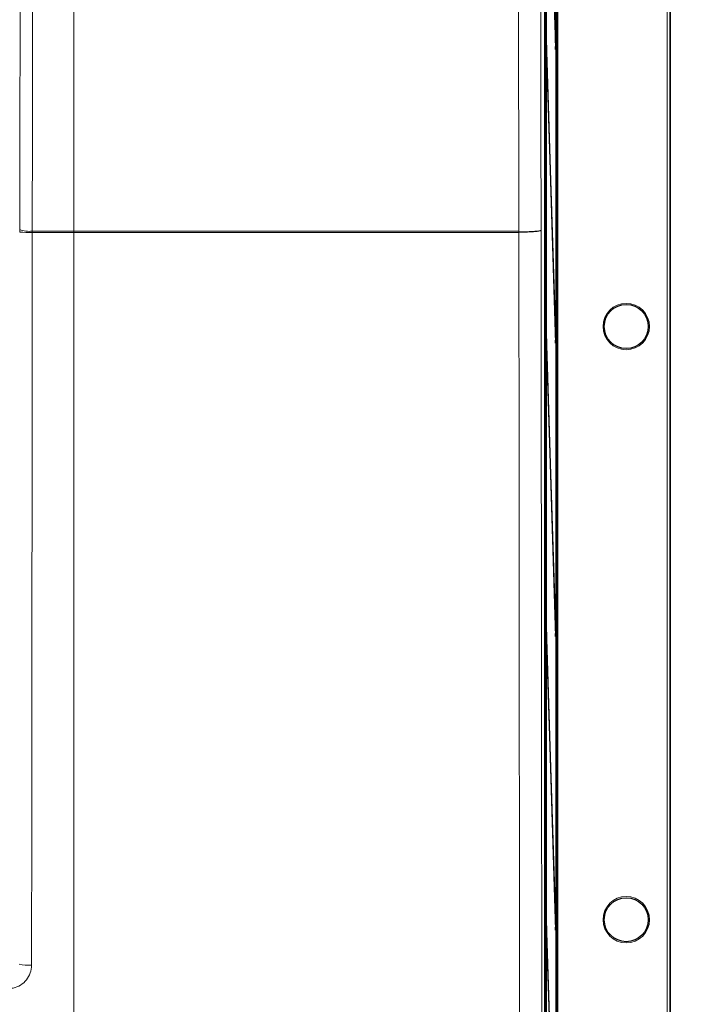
# Model space of a CAD drawing. Header units: millimetres. Extents: x 5 to 418, y 2 to 292.
# Tile 16 of 54: x 95 to 133, y 146 to 202. Entities that reach past the tile are written whole.
import ezdxf

# ---------------------------------------------------------------- set-up
doc = ezdxf.new("R2010")
doc.units = ezdxf.units.MM
doc.layers.add('SLD-0', color=7, linetype='Continuous')
doc.styles.add('SLDTEXTSTYLE0', font='TXT', dxfattribs={"width": 0.605})
doc.dimstyles.new('SLDDIMSTYLE0', dxfattribs={"dimtxt": 3.5, "dimasz": 3.302, "dimexe": 0, "dimexo": 0.0625, "dimgap": 0.875, "dimtad": 1, "dimlfac": 3, "dimrnd": 1e-09, "dimzin": 12, "dimdsep": 46, "dimtxsty": 'SLDTEXTSTYLE0', "dimsah": 1, "dimcen": 0.09, "dimadec": 0, "dimazin": 3, "dimtfac": 1, "dimtofl": 0, "dimtmove": 0, "dimatfit": 3, "dimfxl": 1, "dimfrac": 2, "dimtolj": 1, "dimtzin": 12, "dimarcsym": 0})

# ---------------------------------------------------------------- blocks, each defined once
blk = doc.blocks.new('_D_8')
at = {"layer": 'SLD-0', "color": 7}
for p, q in [((129.791, 253.958), (145.087, 253.958)), ((144.087, 253.958), (144.087, 80.625)), ((129.791, 80.625), (145.087, 80.625))]:
    blk.add_line(p, q, dxfattribs=at)
for points in [[(144.087, 253.958), (143.579, 250.656), (144.595, 250.656)], [(144.087, 80.625), (144.595, 83.927), (143.579, 83.927)]]:
    blk.add_solid(points, dxfattribs=at)
at = {"layer": 'SLD-0', "color": 7, "insert": (139.575, 163.281), "char_height": 3.5, "attachment_point": 1, "rotation": 90, "style": 'SLDTEXTSTYLE0'}
blk.add_mtext('520', dxfattribs=at)

msp = doc.modelspace()

# ---------------------------------------------------------------- linework, layer by layer
at = {"color": 7, "linetype": 'Continuous', "lineweight": 18}
for p, q in [((131.2709, 82.2914), (131.2709, 252.2914)), ((131.4375, 252.2914), (131.4375, 82.2914)), ((124.3425, 240.4569), (124.3425, 113.6957)), ((125.0772, 238.8798), (125.0772, 113.703)), ((97.6246, 213.1483), (97.6246, 189.5391)), ((94.5479, 189.6274), (94.5477, 189.4847)), ((95.2561, 189.4678), (95.256, 189.5391)), ((97.6246, 189.4678), (97.6242, 189.4678)), ((97.6246, 189.5391), (97.625, 189.5391)), ((97.6246, 189.4678), (97.6246, 89.7973)), ((122.8688, 189.4678), (122.8693, 189.5035)), ((122.8693, 189.5035), (122.8693, 189.5391))]:
    msp.add_line(p, q, dxfattribs=at)
at = {"color": 7, "linetype": 'Continuous', "lineweight": 25}
for p, q in [((131.4579, 82.2914), (131.4579, 252.2914)), ((124.3342, 113.4036), (124.3342, 244.8178)), ((125.0478, 89.7774), (125.0478, 245.2905)), ((124.4091, 238.9247), (124.4091, 114.0581)), ((124.417, 114.0581), (124.417, 238.9247)), ((124.9735, 238.9247), (124.9735, 93.2914)), ((124.9813, 93.2914), (124.9813, 238.9247)), ((124.4367, 216.3946), (124.9499, 199.8576)), ((124.9537, 200.2329), (124.4406, 216.7699)), ((124.4406, 200.1032), (124.4367, 199.7279)), ((124.9537, 183.5663), (124.4406, 200.1032)), ((124.9537, 200.2329), (124.9387, 200.2168)), ((124.9499, 199.8576), (124.9537, 200.2329)), ((124.4367, 199.7279), (124.9499, 183.191)), ((124.4406, 183.4366), (124.4367, 183.0613)), ((124.9537, 166.8996), (124.4406, 183.4366)), ((124.9537, 183.5663), (124.9387, 183.5501)), ((124.9499, 183.191), (124.9537, 183.5663)), ((124.4367, 183.0613), (124.9499, 166.5243)), ((124.4406, 166.7699), (124.4367, 166.3946)), ((124.9537, 150.2329), (124.4406, 166.7699)), ((124.9537, 166.8996), (124.9387, 166.8834)), ((124.9499, 166.5243), (124.9537, 166.8996)), ((124.4367, 166.3946), (124.9499, 149.8576)), ((124.4406, 150.1032), (124.4367, 149.7279)), ((124.9537, 133.5663), (124.4406, 150.1032)), ((124.9537, 150.2329), (124.9387, 150.2168)), ((124.9499, 149.8576), (124.9537, 150.2329)), ((124.4367, 149.7279), (124.9499, 133.191))]:
    msp.add_line(p, q, dxfattribs=at)
at = {"color": 7, "linetype": 'Continuous', "lineweight": 18, "flags": 128}
for points in [[(94.5479, 189.6274), (94.5611, 195.3229), (94.5751, 201.3107), (94.5961, 210.2925), (94.6029, 213.2146)], [(95.3111, 213.1483), (95.3081, 211.8267), (95.2957, 206.5404), (95.2758, 198.0398), (95.2693, 195.2346), (95.256, 189.5391)], [(122.8693, 189.5391), (122.8639, 191.8164), (122.8422, 201.0675), (122.8279, 207.1189), (122.8152, 212.5024), (122.8143, 212.9104)], [(124.0753, 212.7279), (124.0755, 212.6566), (124.1019, 201.5018), (124.1162, 195.4843), (124.1302, 189.5957)]]:
    msp.add_lwpolyline(points, dxfattribs=at)
at = {"color": 7, "linetype": 'Continuous', "lineweight": 18}
for centre in [(128.9579, 184.1247), (128.9579, 150.4581)]:
    msp.add_circle(centre, 1.3167, dxfattribs=at)
at = {"color": 7, "linetype": 'Continuous', "lineweight": 25}
for centre in [(128.9579, 184.1247), (128.9579, 150.4581)]:
    msp.add_circle(centre, 1.25, dxfattribs=at)
at = {"color": 7, "linetype": 'Continuous', "lineweight": 18}
for centre, radius, start, end in [((95.0786, 196.8852), 7.4195, 265.89647, 271.371), ((95.0811, 191.0209), 1.492, 249.06116, 276.73185), ((107.0519, 189.4513), 9.4277, 179.46638, 179.89978), ((107.052, 189.451), 9.4274, 179.46447, 179.89788), ((95.0445, 150.5993), 2.7272, 258.76272, 273.71764)]:
    msp.add_arc(centre, radius, start, end, dxfattribs=at)
for points, knots in [([(95.2561, 189.4678), (95.2543, 185.9499), (95.2508, 178.9137), (95.2406, 165.0452), (95.229, 154.7051), (95.2214, 147.8778)], [0, 0, 0, 0, 0.2535527, 0.5071378, 1, 1, 1, 1]), ([(95.256, 189.5391), (95.5349, 189.5391), (96.3246, 189.5391), (97.1141, 189.5391), (97.6246, 189.5391), (97.6246, 189.5391)], [0, 0, 0, 0, 0.35328762, 0.99999158, 1, 1, 1, 1]), ([(97.6242, 189.4678), (97.1137, 189.4678), (96.3245, 189.4678), (95.5349, 189.4678), (95.2561, 189.4678)], [0, 0, 0, 0, 0.6468523, 1, 1, 1, 1]), ([(122.8688, 189.4678), (121.1848, 189.4678), (117.8168, 189.4678), (112.4146, 189.4677), (106.6703, 189.4677), (101.6261, 189.4678), (98.6131, 189.4678), (97.6246, 189.4678), (97.6246, 189.4678)], [0, 0, 0, 0, 0.2004534, 0.400907, 0.6416257, 0.8823441, 0.9999992, 1, 1, 1, 1]), ([(97.625, 189.5391), (98.6139, 189.5391), (101.6246, 189.5392), (106.6692, 189.5392), (112.4125, 189.5392), (117.8162, 189.5392), (121.1844, 189.5391), (122.8693, 189.5391)], [0, 0, 0, 0, 0.1176513, 0.3582004, 0.5990696, 0.7994424, 1, 1, 1, 1]), ([(123.0082, 89.8003), (122.9943, 95.9573), (122.9702, 106.6288), (122.942, 121.8548), (122.9201, 135.4498), (122.9018, 149.0606), (122.8872, 162.6018), (122.8758, 176.0713), (122.8711, 185.0023), (122.8688, 189.4678)], [0, 0, 0, 0, 0.1861515, 0.3226408, 0.4591301, 0.5955772, 0.7320242, 0.8660121, 1, 1, 1, 1]), ([(124.1302, 189.5957), (124.1325, 185.1194), (124.1372, 176.1667), (124.1486, 162.6811), (124.1633, 149.1405), (124.1816, 135.5467), (124.2036, 121.9685), (124.2318, 106.7615), (124.2559, 96.1033), (124.2698, 89.954)], [0, 0, 0, 0, 0.134348, 0.268696, 0.4050088, 0.5413216, 0.6776766, 0.8140316, 1, 1, 1, 1]), ([(93.8853, 146.5439), (93.9843, 146.5505), (94.2324, 146.5672), (94.6077, 146.7276), (94.9463, 147.0291), (95.1766, 147.4286), (95.2065, 147.7281), (95.2214, 147.8778)], [0, 0, 0, 0, 0.14219086, 0.35647684, 0.57086591, 0.78546862, 1, 1, 1, 1])]:
    msp.add_open_spline(points, degree=3, knots=knots, dxfattribs=at)
at = {"color": 7, "linetype": 'Continuous', "lineweight": 25}
msp.add_open_spline([(122.8694, 189.5036), (123.001, 189.504), (123.2643, 189.5047), (123.6283, 189.5188), (123.9168, 189.5408), (124.0872, 189.5675), (124.1277, 189.5866), (124.1301, 189.5954), (124.1302, 189.5957)], degree=3, knots=[0, 0, 0, 0, 0.206016, 0.4120283, 0.6181532, 0.82455, 0.9936605, 1, 1, 1, 1], dxfattribs=at)

# ---------------------------------------------------------------- dimensions: what is measured, and where the dimension line sits
at = {"layer": 'SLD-0', "color": 7}
dim = msp.add_linear_dim(base=(144.0869, 80.6247), p1=(129.7913, 253.9581), p2=(129.7913, 80.6247), angle=90, dimstyle='SLDDIMSTYLE0', dxfattribs=at)
dim.commit()
dim.dimension.update_dxf_attribs({"geometry": '_D_8', "text_midpoint": (144.0869, 167.2914), "dimtype": 160})

doc.saveas('drawing.dxf')
